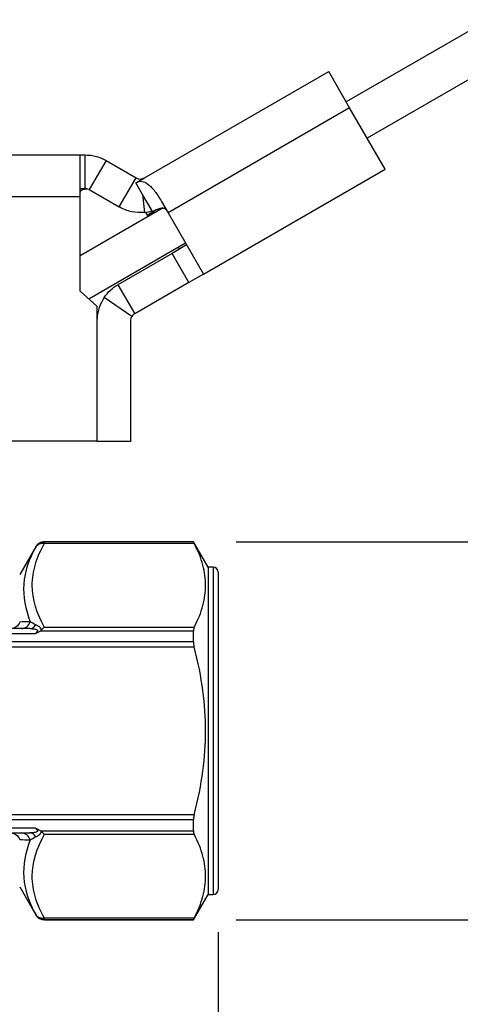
# Model space of a CAD drawing. Header units: inches. Extents: x 0.5 to 21.5, y 0.5 to 16.5.
# Tile 7 of 14: x 6.3 to 7.3, y 8 to 10.3. Entities that reach past the tile are written whole.
import ezdxf

# ---------------------------------------------------------------- set-up
doc = ezdxf.new("R2010")
doc.units = ezdxf.units.IN
doc.header["$LTSCALE"] = 2
doc.header["$MEASUREMENT"] = 0
doc.linetypes.add('SLD-Solid', pattern=[0])
doc.layers.add('DIMENSIONS', color=140, linetype='SLD-Solid', lineweight=25)
doc.styles.add('SLDTEXTSTYLE0', font='TXT', dxfattribs={"width": 0.7})
doc.dimstyles.new('SLDDIMSTYLE0', dxfattribs={"dimtxt": 0.169922, "dimasz": 0.26, "dimexe": 0, "dimexo": 0.0625, "dimgap": 0.04248, "dimtad": 0, "dimtih": 1, "dimtoh": 1, "dimrnd": 1e-09, "dimdsep": 46, "dimtxsty": 'SLDTEXTSTYLE0', "dimsah": 1, "dimcen": 0.09, "dimadec": 0, "dimazin": 2, "dimtfac": 1, "dimtmove": 0, "dimatfit": 0, "dimfxl": 0, "dimfrac": 2, "dimtolj": 1, "dimtzin": 12, "dimarcsym": 0})
doc.dimstyles.new('SLDDIMSTYLE1', dxfattribs={"dimtxt": 0.169922, "dimasz": 0.26, "dimexe": 0, "dimexo": 0.0625, "dimgap": 0.04248, "dimtad": 0, "dimtih": 1, "dimtoh": 1, "dimrnd": 1e-09, "dimzin": 12, "dimdsep": 46, "dimtxsty": 'SLDTEXTSTYLE0', "dimsah": 1, "dimcen": 0.09, "dimadec": 0, "dimazin": 3, "dimtfac": 1, "dimtmove": 0, "dimatfit": 0, "dimfxl": 0, "dimfrac": 2, "dimtolj": 1, "dimtzin": 12, "dimarcsym": 0})
doc.dimstyles.new('SLDDIMSTYLE2', dxfattribs={"dimtxt": 0.169922, "dimasz": 0.26, "dimexe": 0, "dimexo": 0.0625, "dimgap": 0.04248, "dimtad": 0, "dimtih": 1, "dimtoh": 1, "dimrnd": 1e-09, "dimzin": 12, "dimdsep": 46, "dimtxsty": 'SLDTEXTSTYLE0', "dimsah": 1, "dimcen": 0.09, "dimadec": 0, "dimazin": 3, "dimtfac": 1, "dimtofl": 0, "dimtmove": 0, "dimatfit": 3, "dimfxl": 0, "dimfrac": 2, "dimtolj": 1, "dimtzin": 12, "dimarcsym": 0})

# ---------------------------------------------------------------- blocks, each defined once
blk = doc.blocks.new('_D')
at = {"layer": 'DIMENSIONS'}
for p, q in [((8.0405, 9.0694), (8.0405, 9.5694)), ((6.7933, 9.0694), (8.2905, 9.0694)), ((7.788, 8.6693), (7.731, 8.6693)), ((7.731, 8.6693), (7.731, 8.3992)), ((8.293, 8.6693), (8.35, 8.6693)), ((8.35, 8.6693), (8.35, 8.3992)), ((7.731, 8.3992), (7.788, 8.3992)), ((8.35, 8.3992), (8.293, 8.3992)), ((6.7933, 8.1836), (8.2905, 8.1836)), ((8.0405, 8.1836), (8.0405, 7.6836))]:
    blk.add_line(p, q, dxfattribs=at)
for points in [[(8.0405, 9.0694), (8.0805, 9.3294), (8.0005, 9.3294)], [(8.0405, 8.1836), (8.0005, 7.9236), (8.0805, 7.9236)]]:
    blk.add_solid(points, dxfattribs=at)
at = {"layer": 'DIMENSIONS', "char_height": 0.16667, "attachment_point": 1, "style": 'SLDTEXTSTYLE0'}
for s, insert in [('0.89', (7.788, 8.9222)), ('22.5', (7.788, 8.6141))]:
    blk.add_mtext(s, dxfattribs=dict(at, insert=insert))
blk = doc.blocks.new('_D_1')
at = {"layer": 'DIMENSIONS'}
for p, q in [((5.8651, 8.6719), (5.8651, 6.9494)), ((6.751, 8.1545), (6.751, 6.9494)), ((5.8651, 7.1994), (5.3651, 7.1994)), ((6.1193, 7.1994), (6.0623, 7.1994)), ((6.0623, 7.1994), (6.0623, 6.9293)), ((6.6243, 7.1994), (6.6813, 7.1994)), ((6.6813, 7.1994), (6.6813, 6.9293)), ((6.751, 7.1994), (7.251, 7.1994)), ((6.0623, 6.9293), (6.1193, 6.9293)), ((6.6813, 6.9293), (6.6243, 6.9293))]:
    blk.add_line(p, q, dxfattribs=at)
for points in [[(5.8651, 7.1994), (5.6051, 7.2394), (5.6051, 7.1594)], [(6.751, 7.1994), (7.011, 7.1594), (7.011, 7.2394)]]:
    blk.add_solid(points, dxfattribs=at)
at = {"layer": 'DIMENSIONS', "char_height": 0.16667, "attachment_point": 1, "style": 'SLDTEXTSTYLE0'}
for s, insert in [('0.89', (6.1193, 7.4522)), ('22.5', (6.1193, 7.1441))]:
    blk.add_mtext(s, dxfattribs=dict(at, insert=insert))
blk = doc.blocks.new('_D_2')
at = {"layer": 'DIMENSIONS'}
for p, q in [((4.9793, 8.1545), (4.9793, 6.2531)), ((6.751, 8.1545), (6.751, 6.2531)), ((4.9793, 6.5031), (4.4793, 6.5031)), ((5.5579, 6.5031), (5.5009, 6.5031)), ((5.5009, 6.5031), (5.5009, 6.233)), ((6.0629, 6.5031), (6.1199, 6.5031)), ((6.1199, 6.5031), (6.1199, 6.233)), ((6.751, 6.5031), (7.251, 6.5031)), ((5.5009, 6.233), (5.5579, 6.233)), ((6.1199, 6.233), (6.0629, 6.233))]:
    blk.add_line(p, q, dxfattribs=at)
for points in [[(4.9793, 6.5031), (4.7193, 6.5431), (4.7193, 6.4631)], [(6.751, 6.5031), (7.011, 6.4631), (7.011, 6.5431)]]:
    blk.add_solid(points, dxfattribs=at)
at = {"layer": 'DIMENSIONS', "char_height": 0.16667, "attachment_point": 1, "style": 'SLDTEXTSTYLE0'}
for s, insert in [('1.77', (5.5579, 6.7559)), ('45.0', (5.5579, 6.4478))]:
    blk.add_mtext(s, dxfattribs=dict(at, insert=insert))
blk = doc.blocks.new('_D_4')
at = {"layer": 'DIMENSIONS'}
for p, q in [((5.8651, 10.0986), (5.8651, 11.4881)), ((9.6358, 10.472), (9.6358, 11.4881)), ((5.8651, 11.2381), (7.2677, 11.2381)), ((7.498, 11.2381), (7.441, 11.2381)), ((7.441, 11.2381), (7.441, 10.968)), ((8.003, 11.2381), (8.06, 11.2381)), ((8.06, 11.2381), (8.06, 10.968)), ((9.6358, 11.2381), (8.2332, 11.2381)), ((7.441, 10.968), (7.498, 10.968)), ((8.06, 10.968), (8.003, 10.968))]:
    blk.add_line(p, q, dxfattribs=at)
for points in [[(5.8651, 11.2381), (6.1251, 11.1981), (6.1251, 11.2781)], [(9.6358, 11.2381), (9.3758, 11.2781), (9.3758, 11.1981)]]:
    blk.add_solid(points, dxfattribs=at)
at = {"layer": 'DIMENSIONS', "char_height": 0.16667, "attachment_point": 1, "style": 'SLDTEXTSTYLE0'}
for s, insert in [('3.77', (7.498, 11.491)), ('95.8', (7.498, 11.1829))]:
    blk.add_mtext(s, dxfattribs=dict(at, insert=insert))

msp = doc.modelspace()

# ---------------------------------------------------------------- linework, layer by layer
for p, q in [((7.4795, 10.3475), (7.0518, 10.1005)), ((7.5288, 10.2623), (7.101, 10.0153)), ((6.5781, 9.9225), (7.0105, 10.1722)), ((7.0597, 10.0869), (7.0105, 10.1722)), ((7.0597, 10.0869), (6.6335, 9.8408)), ((7.1427, 9.9432), (7.0597, 10.0869)), ((5.8566, 9.9763), (6.4275, 9.9763)), ((6.4275, 9.8779), (6.4275, 9.9763)), ((6.4275, 9.9763), (6.4389, 9.9763)), ((6.4389, 9.8976), (6.4389, 9.9763)), ((6.4517, 9.9755), (6.4517, 9.9763)), ((6.4881, 9.9631), (6.4487, 9.895)), ((6.4881, 9.9631), (6.5584, 9.9225)), ((6.7165, 9.6971), (7.1427, 9.9432)), ((6.519, 9.8543), (6.5584, 9.9225)), ((6.5582, 9.9111), (6.5704, 9.9181)), ((6.5739, 9.8839), (6.5582, 9.9111)), ((6.5702, 9.92), (6.5704, 9.9181)), ((6.5704, 9.9181), (6.5781, 9.9225)), ((6.4275, 9.8976), (6.4389, 9.8976)), ((6.4487, 9.895), (6.519, 9.8543)), ((6.5962, 9.8452), (6.5739, 9.8839)), ((6.5739, 9.8839), (6.5782, 9.8417)), ((6.4275, 9.8779), (5.8566, 9.8779)), ((6.4275, 9.6567), (6.4275, 9.8779)), ((6.6183, 9.8672), (6.6335, 9.8408)), ((6.6222, 9.8525), (6.4275, 9.7401)), ((6.5808, 9.842), (6.5846, 9.8354)), ((6.5846, 9.8354), (6.5976, 9.8429)), ((6.5976, 9.8429), (6.5962, 9.8452)), ((6.6335, 9.8408), (6.7165, 9.6971)), ((6.6748, 9.7692), (6.448, 9.6383)), ((6.6771, 9.7653), (6.643, 9.7456)), ((6.643, 9.7456), (6.5159, 9.6722)), ((6.6824, 9.6774), (6.643, 9.7456)), ((6.6578, 9.7594), (6.66, 9.7554)), ((6.7165, 9.6971), (6.6824, 9.6774)), ((6.5159, 9.6722), (6.5553, 9.604)), ((6.6824, 9.6774), (6.5553, 9.604)), ((6.4661, 9.6221), (6.4275, 9.6567)), ((6.5488, 9.598), (6.4837, 9.6422)), ((6.4661, 9.6221), (6.4661, 9.3064)), ((6.4669, 9.3064), (6.4669, 9.5928)), ((6.5454, 9.587), (6.5454, 9.3044)), ((6.1913, 9.3064), (6.4661, 9.3064)), ((6.4667, 9.3044), (6.4667, 9.3064)), ((6.4669, 9.3064), (6.4667, 9.3064)), ((6.5454, 9.3044), (6.4667, 9.3044)), ((6.3229, 9.0576), (6.2854, 8.9927)), ((6.6933, 9.0694), (6.3433, 9.0694)), ((6.3433, 9.0692), (6.3433, 9.0694)), ((6.3433, 9.066), (6.3433, 9.0692)), ((6.6933, 9.0692), (6.3433, 9.0692)), ((6.3433, 9.066), (6.6948, 9.066)), ((6.7274, 9.0104), (6.6933, 9.0694)), ((6.6933, 9.0692), (6.6933, 9.0694)), ((6.7392, 9.0104), (6.7274, 9.0104)), ((6.7274, 9.0104), (6.7274, 8.2427)), ((6.7392, 9.0104), (6.7392, 8.2427)), ((6.751, 8.9986), (6.751, 8.2545)), ((6.3092, 8.866), (6.1534, 8.866)), ((6.6948, 8.8689), (6.3433, 8.8689)), ((6.1534, 8.8546), (6.3223, 8.8546)), ((6.3344, 8.861), (6.6933, 8.861)), ((6.6933, 8.8347), (6.6933, 8.861)), ((6.6933, 8.8347), (6.1534, 8.8347)), ((6.1534, 8.8236), (6.6948, 8.8236)), ((6.6948, 8.4294), (6.1534, 8.4294)), ((6.1534, 8.4183), (6.6933, 8.4183)), ((6.6933, 8.3921), (6.6933, 8.4183)), ((6.3223, 8.3985), (6.1534, 8.3985)), ((6.1534, 8.387), (6.3092, 8.387)), ((6.3344, 8.3921), (6.6933, 8.3921)), ((6.3433, 8.3841), (6.6948, 8.3841)), ((6.2854, 8.2604), (6.3229, 8.1954)), ((6.6933, 8.1836), (6.7274, 8.2427)), ((6.7274, 8.2427), (6.7392, 8.2427)), ((6.3229, 8.1957), (6.3229, 8.1954)), ((6.6948, 8.187), (6.3433, 8.187)), ((6.3433, 8.1839), (6.3433, 8.187)), ((6.3433, 8.1839), (6.6933, 8.1839)), ((6.3433, 8.1836), (6.6933, 8.1836)), ((6.6933, 8.1836), (6.6933, 8.1839))]:
    msp.add_line(p, q)
for centre, radius, start, end in [((6.5683, 9.9396), 0.0197, 275.7828, 300), ((6.5683, 9.9396), 0.0984, 275.7828, 286.5077), ((6.5651, 9.587), 0.0984, 145.8481, 176.6404), ((6.5651, 9.587), 0.0197, 145.8481, 180), ((6.7392, 8.9986), 0.0118, 0, 90), ((6.7392, 8.2545), 0.0118, 270, 0)]:
    msp.add_arc(centre, radius, start, end)
for points, knots in [([(6.4389, 9.9763), (6.446, 9.9763), (6.4542, 9.9755), (6.4712, 9.9713), (6.4799, 9.9679), (6.4881, 9.9631)], [0, 0, 0, 0, 0.5, 0.5, 1, 1, 1, 1]), ([(6.5582, 9.9111), (6.563, 9.9138), (6.5676, 9.915), (6.5771, 9.9137), (6.5819, 9.9114), (6.5895, 9.9054), (6.5921, 9.903), (6.5973, 9.8975), (6.5999, 9.8944), (6.6052, 9.8876), (6.6078, 9.8838), (6.6131, 9.8759), (6.6157, 9.8717), (6.6183, 9.8672)], [0, 0, 0, 0, 0.25, 0.25, 0.5, 0.5, 0.625, 0.625, 0.75, 0.75, 0.875, 0.875, 1, 1, 1, 1]), ([(6.5584, 9.9225), (6.561, 9.9211), (6.5632, 9.9205), (6.5671, 9.9198), (6.5688, 9.9199), (6.5702, 9.92)], [0, 0, 0, 0, 0.5, 0.5, 1, 1, 1, 1]), ([(6.4275, 9.8873), (6.4276, 9.8881), (6.4277, 9.8898), (6.4293, 9.8925), (6.4329, 9.8952), (6.4378, 9.8968), (6.4419, 9.897), (6.4433, 9.897)], [0, 0, 0, 0, 0.1154905, 0.2480213, 0.4585697, 0.8118103, 1, 1, 1, 1]), ([(6.4487, 9.895), (6.4465, 9.8962), (6.4445, 9.8968), (6.4413, 9.8975), (6.4399, 9.8976), (6.4389, 9.8976)], [0, 0, 0, 0, 0.5, 0.5, 1, 1, 1, 1]), ([(6.5782, 9.8417), (6.5685, 9.8407), (6.5584, 9.8411), (6.5381, 9.8453), (6.5283, 9.849), (6.519, 9.8543)], [0, 0, 0, 0, 0.5, 0.5, 1, 1, 1, 1]), ([(6.5846, 9.8354), (6.59, 9.8386), (6.5969, 9.8426), (6.6036, 9.8426), (6.605, 9.8426)], [0, 0, 0, 0, 0.785642, 1, 1, 1, 1]), ([(6.6304, 9.8461), (6.6288, 9.849), (6.626, 9.8506), (6.6204, 9.8517), (6.6175, 9.8513), (6.6088, 9.8491), (6.6032, 9.8461), (6.5976, 9.8429)], [0, 0, 0, 0, 0.25, 0.25, 0.5, 0.5, 1, 1, 1, 1]), ([(6.4837, 9.6422), (6.4878, 9.6484), (6.4927, 9.654), (6.5035, 9.6641), (6.5095, 9.6685), (6.5159, 9.6722)], [0, 0, 0, 0, 0.0629865, 0.0629865, 0.1259731, 0.1259731, 0.1259731, 0.1259731]), ([(6.5553, 9.604), (6.554, 9.6033), (6.5528, 9.6024), (6.5506, 9.6004), (6.5497, 9.5993), (6.5488, 9.598)], [0, 0, 0, 0, 0.03013287, 0.03013287, 0.06026573, 0.06026573, 0.06026573, 0.06026573]), ([(6.3229, 9.0574), (6.3076, 9.0293), (6.2867, 8.9714), (6.2987, 8.9114), (6.3102, 8.8823)], [0.2140707, 0.2140707, 0.2140707, 0.2140707, 0.656047, 1.0900246, 1.0900246, 1.0900246, 1.0900246]), ([(6.3433, 8.8689), (6.3259, 8.9011), (6.3152, 8.9343), (6.3148, 8.9841), (6.3175, 9.0007), (6.3274, 9.0336), (6.3346, 9.05), (6.3433, 9.066)], [0, 0, 0, 0, 0.5, 0.5, 0.75, 0.75, 1, 1, 1, 1]), ([(6.3433, 9.0694), (6.3413, 9.0693), (6.3371, 9.069), (6.3314, 9.0665), (6.3264, 9.0627), (6.324, 9.0593), (6.3229, 9.0576)], [0, 0, 0, 0, 0.250096, 0.500027, 0.750012, 1, 1, 1, 1]), ([(6.3433, 9.0692), (6.3424, 9.0691), (6.3405, 9.0691), (6.3376, 9.0685), (6.3348, 9.0676), (6.332, 9.0664), (6.3293, 9.0647), (6.3269, 9.0626), (6.3246, 9.0602), (6.3235, 9.0583), (6.3229, 9.0574)], [0, 0, 0, 0, 0.113789, 0.230774, 0.35096, 0.474349, 0.600944, 0.73075, 0.863768, 1, 1, 1, 1]), ([(6.3229, 9.0574), (6.3233, 9.058), (6.3241, 9.0592), (6.3255, 9.0608), (6.327, 9.0621), (6.3285, 9.0631), (6.3299, 9.0639), (6.3321, 9.065), (6.3352, 9.0659), (6.3393, 9.0664), (6.342, 9.0661), (6.3433, 9.066)], [0, 0, 0, 0, 0.104598, 0.200767, 0.288394, 0.367466, 0.438049, 0.500266, 0.678611, 0.844686, 1, 1, 1, 1]), ([(6.3229, 9.0576), (6.3229, 9.0576), (6.3229, 9.0577), (6.3229, 9.0575), (6.3229, 9.0574)], [0, 0, 0, 0, 0.12134, 1, 1, 1, 1]), ([(6.6933, 9.0692), (6.6933, 9.0691), (6.6933, 9.069), (6.6936, 9.0683), (6.6941, 9.0674), (6.6945, 9.0665), (6.6948, 9.066)], [0, 0, 0, 0, 0.249002, 0.49583, 0.744763, 1, 1, 1, 1]), ([(6.6948, 8.8689), (6.7043, 8.8873), (6.7109, 8.9041), (6.7196, 8.9365), (6.7217, 8.952), (6.7217, 8.983), (6.7196, 8.9985), (6.7109, 9.0308), (6.7043, 9.0477), (6.6948, 9.066)], [0, 0, 0, 0, 0.25, 0.25, 0.5, 0.5, 0.75, 0.75, 1, 1, 1, 1]), ([(6.3092, 8.866), (6.3109, 8.866), (6.3145, 8.8659), (6.3196, 8.8653), (6.3243, 8.8643), (6.3273, 8.8628), (6.3277, 8.8609), (6.3266, 8.8592), (6.3248, 8.8571), (6.3233, 8.8556), (6.3223, 8.8546)], [0, 0, 0, 0, 0.0200664, 0.0401328, 0.0601993, 0.0802657, 0.0953155, 0.1103653, 0.1203985, 0.140465, 0.140465, 0.140465, 0.140465]), ([(6.3363, 8.8627), (6.3361, 8.8635), (6.3354, 8.8656), (6.3332, 8.8686), (6.3299, 8.8713), (6.3265, 8.8735), (6.3242, 8.8746), (6.3231, 8.8751)], [0.04913277, 0.04913277, 0.04913277, 0.04913277, 0.06019927, 0.08026569, 0.10033212, 0.12039854, 0.14046496, 0.14046496, 0.14046496, 0.14046496]), ([(6.6948, 8.8689), (6.6946, 8.8685), (6.6942, 8.8676), (6.6937, 8.8659), (6.6934, 8.8642), (6.6933, 8.8626), (6.6933, 8.8615), (6.6933, 8.861)], [0, 0, 0, 0, 0.225476, 0.448802, 0.67292, 0.837836, 1, 1, 1, 1]), ([(6.3223, 8.8546), (6.3235, 8.8551), (6.3258, 8.8561), (6.3289, 8.8576), (6.3318, 8.8591), (6.3335, 8.8604), (6.3344, 8.861)], [0, 0, 0, 0, 0.289279, 0.530191, 0.762983, 1, 1, 1, 1]), ([(6.6933, 8.8347), (6.6933, 8.8338), (6.6933, 8.8321), (6.6936, 8.8293), (6.6941, 8.8265), (6.6945, 8.8246), (6.6948, 8.8236)], [0, 0, 0, 0, 0.249002, 0.49583, 0.744763, 1, 1, 1, 1]), ([(6.6948, 8.4294), (6.7043, 8.4662), (6.7109, 8.4998), (6.7196, 8.5645), (6.7217, 8.5955), (6.7217, 8.6575), (6.7196, 8.6885), (6.7109, 8.7532), (6.7043, 8.7869), (6.6948, 8.8236)], [0, 0, 0, 0, 0.25, 0.25, 0.5, 0.5, 0.75, 0.75, 1, 1, 1, 1]), ([(6.6948, 8.4294), (6.6946, 8.4286), (6.6942, 8.4269), (6.6937, 8.4243), (6.6934, 8.422), (6.6933, 8.42), (6.6933, 8.4189), (6.6933, 8.4183)], [0, 0, 0, 0, 0.225476, 0.448802, 0.67292, 0.837836, 1, 1, 1, 1]), ([(6.3223, 8.3985), (6.3233, 8.3974), (6.3248, 8.3959), (6.3266, 8.3938), (6.3277, 8.3921), (6.3273, 8.3902), (6.3243, 8.3887), (6.3196, 8.3877), (6.3145, 8.3871), (6.3109, 8.387), (6.3092, 8.387)], [-0.1404674, -0.1404674, -0.1404674, -0.1404674, -0.1204006, -0.1103673, -0.0953172, -0.0802671, -0.0602003, -0.0401335, -0.0200668, 0, 0, 0, 0]), ([(6.3433, 8.187), (6.3346, 8.2031), (6.3274, 8.2194), (6.3175, 8.2524), (6.3148, 8.269), (6.3152, 8.3188), (6.3259, 8.352), (6.3433, 8.3841)], [0, 0, 0, 0, 0.25, 0.25, 0.5, 0.5, 1, 1, 1, 1]), ([(6.3223, 8.3985), (6.3235, 8.3979), (6.3258, 8.3969), (6.329, 8.3954), (6.3319, 8.3939), (6.3336, 8.3926), (6.3344, 8.3921)], [0, 0, 0, 0, 0.301109, 0.530184, 0.778984, 1, 1, 1, 1]), ([(6.3231, 8.3779), (6.3242, 8.3784), (6.3265, 8.3796), (6.3299, 8.3817), (6.3332, 8.3844), (6.3354, 8.3874), (6.3361, 8.3895), (6.3363, 8.3903)], [-0.09133565, -0.09133565, -0.09133565, -0.09133565, -0.07126888, -0.05120211, -0.03113533, -0.01106856, 0, 0, 0, 0]), ([(6.3344, 8.3921), (6.3348, 8.3918), (6.3355, 8.3912), (6.336, 8.3906), (6.3363, 8.3903)], [0, 0, 0, 0, 0.507576, 1, 1, 1, 1]), ([(6.6933, 8.3921), (6.6933, 8.3913), (6.6933, 8.3897), (6.6936, 8.3875), (6.6941, 8.3856), (6.6945, 8.3846), (6.6948, 8.3841)], [0, 0, 0, 0, 0.249002, 0.49583, 0.744763, 1, 1, 1, 1]), ([(6.6948, 8.187), (6.7043, 8.2054), (6.7109, 8.2222), (6.7196, 8.2546), (6.7217, 8.2701), (6.7217, 8.3011), (6.7196, 8.3166), (6.7109, 8.3489), (6.7043, 8.3657), (6.6948, 8.3841)], [0, 0, 0, 0, 0.25, 0.25, 0.5, 0.5, 0.75, 0.75, 1, 1, 1, 1]), ([(6.3102, 8.3708), (6.2987, 8.3416), (6.2867, 8.2816), (6.3076, 8.2237), (6.3229, 8.1957)], [0.7246872, 0.7246872, 0.7246872, 0.7246872, 1.1586575, 1.6006283, 1.6006283, 1.6006283, 1.6006283]), ([(6.3433, 8.187), (6.3423, 8.1869), (6.3403, 8.1867), (6.3373, 8.1869), (6.3342, 8.1874), (6.3307, 8.1886), (6.3264, 8.191), (6.3241, 8.194), (6.3229, 8.1957)], [0, 0, 0, 0, 0.115735, 0.237286, 0.365424, 0.50066, 0.712305, 1, 1, 1, 1]), ([(6.3229, 8.1957), (6.3234, 8.1948), (6.3244, 8.1931), (6.3264, 8.1909), (6.3285, 8.189), (6.3308, 8.1874), (6.3332, 8.1861), (6.3357, 8.1851), (6.3383, 8.1844), (6.3408, 8.1839), (6.3425, 8.1839), (6.3433, 8.1839)], [0, 0, 0, 0, 0.121257, 0.239973, 0.356151, 0.46979, 0.580894, 0.689464, 0.795504, 0.899015, 1, 1, 1, 1]), ([(6.3229, 8.1954), (6.324, 8.1937), (6.3264, 8.1903), (6.3314, 8.1866), (6.3371, 8.1841), (6.3413, 8.1838), (6.3433, 8.1836)], [0, 0, 0, 0, 0.249988, 0.499973, 0.749904, 1, 1, 1, 1]), ([(6.3433, 8.1836), (6.3433, 8.1836), (6.3433, 8.1835), (6.3433, 8.1837), (6.3433, 8.1839)], [0, 0, 0, 0, 0.118955, 1, 1, 1, 1]), ([(6.6948, 8.187), (6.6946, 8.1866), (6.6942, 8.1858), (6.6937, 8.1849), (6.6934, 8.1843), (6.6933, 8.184), (6.6933, 8.1839), (6.6933, 8.1839)], [0, 0, 0, 0, 0.225476, 0.448802, 0.67292, 0.837836, 1, 1, 1, 1])]:
    msp.add_open_spline(points, degree=3, knots=knots)
for points in [[(6.2854, 8.8814), (6.2838, 8.8769), (6.2781, 8.869), (6.2693, 8.866), (6.2649, 8.866)], [(6.3101, 8.8823), (6.3016, 8.882), (6.2933, 8.8817), (6.2854, 8.8814)], [(6.2897, 8.866), (6.2941, 8.866), (6.3031, 8.8692), (6.3087, 8.8776), (6.3101, 8.8823)], [(6.3092, 8.866), (6.3119, 8.866), (6.3172, 8.8677), (6.3215, 8.8723), (6.3231, 8.8751)], [(6.3231, 8.8751), (6.318, 8.8774), (6.3136, 8.8798), (6.3101, 8.8823)], [(6.3344, 8.861), (6.3351, 8.8615), (6.3357, 8.8621), (6.3363, 8.8627)], [(6.3363, 8.8627), (6.3374, 8.8639), (6.3384, 8.865), (6.3396, 8.866)], [(6.3433, 8.8689), (6.3421, 8.8681), (6.3408, 8.8671), (6.3396, 8.866)], [(6.2649, 8.387), (6.2693, 8.387), (6.2781, 8.384), (6.2838, 8.3761), (6.2854, 8.3716)], [(6.3101, 8.3708), (6.3087, 8.3755), (6.3031, 8.3838), (6.2941, 8.387), (6.2897, 8.387)], [(6.3231, 8.3779), (6.3215, 8.3807), (6.3172, 8.3854), (6.3119, 8.387), (6.3092, 8.387)], [(6.3101, 8.3708), (6.3136, 8.3732), (6.318, 8.3757), (6.3231, 8.3779)], [(6.3396, 8.387), (6.3384, 8.388), (6.3374, 8.3891), (6.3363, 8.3903)], [(6.3396, 8.387), (6.3408, 8.3859), (6.3421, 8.3849), (6.3433, 8.3841)], [(6.2854, 8.3716), (6.2933, 8.3713), (6.3016, 8.371), (6.3101, 8.3708)]]:
    msp.add_open_spline(points, degree=3)

# ---------------------------------------------------------------- dimensions: what is measured, and where the dimension line sits
at = {"layer": 'DIMENSIONS'}
for base, p1, p2, dimstyle, picture, middle in [((9.6358, 11.2381), (5.8651, 9.9986), (9.6358, 10.372), 'SLDDIMSTYLE2', '_D_4', (7.7505, 11.2381)), ((6.751, 7.1994), (5.8651, 8.7719), (6.751, 8.2545), 'SLDDIMSTYLE0', '_D_1', (6.3718, 7.1994)), ((4.9793, 6.5031), (6.751, 8.2545), (4.9793, 8.2545), 'SLDDIMSTYLE1', '_D_2', (5.8104, 6.5031))]:
    dim = msp.add_linear_dim(base=base, p1=p1, p2=p2, dimstyle=dimstyle, dxfattribs=at)
    dim.commit()
    dim.dimension.update_dxf_attribs({"geometry": picture, "text_midpoint": middle, "dimtype": 160})
dim = msp.add_linear_dim(base=(8.0405, 8.1836), p1=(6.6933, 9.0694), p2=(6.6933, 8.1836), angle=90, dimstyle='SLDDIMSTYLE0', dxfattribs=at)
dim.commit()
dim.dimension.update_dxf_attribs({"geometry": '_D', "text_midpoint": (8.0405, 8.6693), "dimtype": 160})

doc.saveas('drawing.dxf')
